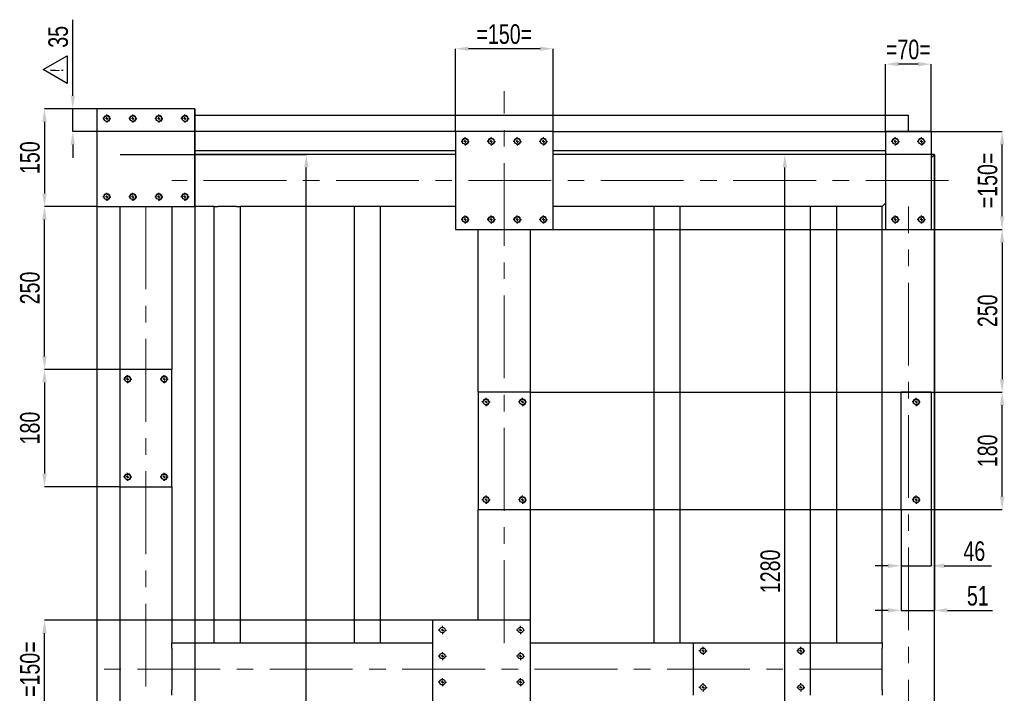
# Model space of a CAD drawing. Header units: millimetres. Extents: x 0 to 841, y 0 to 594.
# Tile 14 of 21: x 406 to 557, y 300 to 404. Entities that reach past the tile are written whole.
import ezdxf

# ---------------------------------------------------------------- set-up
doc = ezdxf.new("R2010")
doc.units = ezdxf.units.MM
doc.header["$PDSIZE"] = -1
doc.linetypes.add('CENTERX2', pattern=[20.32, 12.7, -2.54, 2.54, -2.54])
for name, color, linetype in [('COTES', 1, 'Continuous'), ('NOTES', 6, 'Continuous'), ('TRAIT-FINS', 9, 'Continuous'), ('TRAIT-MIXTES', 3, 'CENTERX2')]:
    doc.layers.add(name, color=color, linetype=linetype)
doc.layers.add('TRAIT-FORT', color=4, linetype='Continuous', lineweight=25)
doc.styles.add('SLDTEXTSTYLE0', font='TXT', dxfattribs={"width": 0.75})
doc.dimstyles.new('SLDDIMSTYLE0', dxfattribs={"dimtxt": 3, "dimasz": 2, "dimexe": 0, "dimexo": 0.0625, "dimgap": 0.75, "dimtad": 1, "dimdec": 0, "dimlfac": 10, "dimrnd": 1e-09, "dimzin": 12, "dimdsep": 46, "dimtxsty": 'SLDTEXTSTYLE0', "dimsah": 1, "dimcen": 0.09, "dimadec": 0, "dimazin": 3, "dimtfac": 1, "dimtdec": 0, "dimtmove": 0, "dimatfit": 0, "dimfxl": 1, "dimfrac": 2, "dimtolj": 1, "dimtzin": 12, "dimarcsym": 0})
doc.dimstyles.new('SLDDIMSTYLE1', dxfattribs={"dimtxt": 3, "dimasz": 2, "dimexe": 0, "dimexo": 0.0625, "dimgap": 0.75, "dimtad": 1, "dimdec": 0, "dimlfac": 10, "dimrnd": 1e-09, "dimzin": 12, "dimdsep": 46, "dimtxsty": 'SLDTEXTSTYLE0', "dimsah": 1, "dimcen": 0.09, "dimadec": 0, "dimazin": 3, "dimtfac": 1, "dimtdec": 0, "dimtofl": 0, "dimtmove": 0, "dimatfit": 3, "dimfxl": 1, "dimfrac": 2, "dimtolj": 1, "dimtzin": 12, "dimarcsym": 0})

# ---------------------------------------------------------------- blocks, each defined once
blk = doc.blocks.new('SW_NOTE_1')
at = {"layer": 'NOTES', "color": 0}
for p, q in [((-3.68, 0.39), (0, 2.52)), ((0, 2.52), (0, -1.73)), ((0, -1.73), (-3.68, 0.39))]:
    blk.add_line(p, q, dxfattribs=at)
at = {"layer": 'NOTES', "color": 0, "insert": (-2.58, 0), "char_height": 2, "attachment_point": 1, "rotation": 90, "style": 'SLDTEXTSTYLE0'}
blk.add_mtext('!', dxfattribs=at)
blk = doc.blocks.new('_D_31')
at = {"layer": 'COTES', "color": 0, "lineweight": -2, "transparency": 16777216}
for p, q in [((417.91, 390.01), (417.91, 143.57)), ((432.91, 390.01), (432.91, 143.57)), ((430.91, 143.57), (419.91, 143.57))]:
    blk.add_line(p, q, dxfattribs=at)
at = {"layer": 'COTES', "color": 0, "transparency": 16777216}
for points in [[(419.91, 143.9), (419.91, 143.24), (417.91, 143.57)], [(430.91, 143.9), (430.91, 143.24), (432.91, 143.57)]]:
    blk.add_solid(points, dxfattribs=at)
at = {"layer": 'Defpoints', "color": 0, "transparency": 16777216}
for p in [(417.91, 390.07), (432.91, 390.07), (417.91, 143.57)]:
    blk.add_point(p, dxfattribs=at)
at = {"layer": 'COTES', "color": 0, "transparency": 16777216, "insert": (425.41, 147.32), "char_height": 3, "attachment_point": 2, "style": 'SLDTEXTSTYLE0'}
blk.add_mtext('\\A1;=150=', dxfattribs=at)
blk = doc.blocks.new('_D_33')
at = {"layer": 'COTES', "color": 0, "lineweight": -2, "transparency": 16777216}
for p, q in [((472.91, 386.63), (472.91, 399.29)), ((485.91, 399.29), (474.91, 399.29)), ((487.91, 386.63), (487.91, 399.29))]:
    blk.add_line(p, q, dxfattribs=at)
at = {"layer": 'COTES', "color": 0, "transparency": 16777216}
for points in [[(474.91, 399.62), (474.91, 398.96), (472.91, 399.29)], [(485.91, 399.62), (485.91, 398.96), (487.91, 399.29)]]:
    blk.add_solid(points, dxfattribs=at)
at = {"layer": 'Defpoints', "color": 0, "transparency": 16777216}
for p in [(472.91, 399.29), (472.91, 386.57), (487.91, 386.57)]:
    blk.add_point(p, dxfattribs=at)
at = {"layer": 'COTES', "color": 0, "transparency": 16777216, "insert": (480.41, 403.04), "char_height": 3, "attachment_point": 2, "style": 'SLDTEXTSTYLE0'}
blk.add_mtext('\\A1;=150=', dxfattribs=at)
blk = doc.blocks.new('_D_34')
at = {"layer": 'COTES', "color": 0, "lineweight": -2, "transparency": 16777216}
for p, q in [((538.91, 386.63), (538.91, 396.93)), ((543.91, 396.93), (540.91, 396.93)), ((545.91, 386.63), (545.91, 396.93))]:
    blk.add_line(p, q, dxfattribs=at)
at = {"layer": 'COTES', "color": 0, "transparency": 16777216}
for points in [[(540.91, 397.26), (540.91, 396.6), (538.91, 396.93)], [(543.91, 397.26), (543.91, 396.6), (545.91, 396.93)]]:
    blk.add_solid(points, dxfattribs=at)
at = {"layer": 'Defpoints', "color": 0, "transparency": 16777216}
for p in [(538.91, 396.93), (538.91, 386.57), (545.91, 386.57)]:
    blk.add_point(p, dxfattribs=at)
at = {"layer": 'COTES', "color": 0, "transparency": 16777216, "insert": (542.41, 400.68), "char_height": 3, "attachment_point": 2, "style": 'SLDTEXTSTYLE0'}
blk.add_mtext('\\A1;=70=', dxfattribs=at)
blk = doc.blocks.new('_D_35')
at = {"layer": 'COTES', "color": 0, "lineweight": -2, "transparency": 16777216}
for p, q in [((484.34, 311.57), (409.86, 311.57)), ((409.86, 298.57), (409.86, 309.57)), ((484.34, 296.57), (409.86, 296.57))]:
    blk.add_line(p, q, dxfattribs=at)
at = {"layer": 'COTES', "color": 0, "transparency": 16777216}
for points in [[(409.52, 309.57), (410.19, 309.57), (409.86, 311.57)], [(409.52, 298.57), (410.19, 298.57), (409.86, 296.57)]]:
    blk.add_solid(points, dxfattribs=at)
at = {"layer": 'Defpoints', "color": 0, "transparency": 16777216}
for p in [(409.86, 311.57), (484.41, 311.57), (484.41, 296.57)]:
    blk.add_point(p, dxfattribs=at)
at = {"layer": 'COTES', "color": 0, "transparency": 16777216, "insert": (406.11, 304.07), "char_height": 3, "attachment_point": 2, "rotation": 90, "style": 'SLDTEXTSTYLE0'}
blk.add_mtext('\\A1;=150=', dxfattribs=at)
blk = doc.blocks.new('_D_37')
at = {"layer": 'COTES', "color": 0, "lineweight": -2, "transparency": 16777216}
for p, q in [((487.97, 386.57), (556.8, 386.57)), ((556.8, 373.57), (556.8, 384.57)), ((487.97, 371.57), (556.8, 371.57))]:
    blk.add_line(p, q, dxfattribs=at)
at = {"layer": 'COTES', "color": 0, "transparency": 16777216}
for points in [[(556.46, 384.57), (557.13, 384.57), (556.8, 386.57)], [(556.46, 373.57), (557.13, 373.57), (556.8, 371.57)]]:
    blk.add_solid(points, dxfattribs=at)
at = {"layer": 'Defpoints', "color": 0, "transparency": 16777216}
for p in [(487.91, 386.57), (556.8, 386.57), (487.91, 371.57)]:
    blk.add_point(p, dxfattribs=at)
at = {"layer": 'COTES', "color": 0, "transparency": 16777216, "insert": (553.05, 379.07), "char_height": 3, "attachment_point": 2, "rotation": 90, "style": 'SLDTEXTSTYLE0'}
blk.add_mtext('\\A1;=150=', dxfattribs=at)
blk = doc.blocks.new('_D_38')
at = {"layer": 'COTES', "color": 0, "lineweight": -2, "transparency": 16777216}
for p, q in [((484.47, 346.57), (556.8, 346.57)), ((556.8, 330.57), (556.8, 344.57)), ((484.47, 328.57), (556.8, 328.57))]:
    blk.add_line(p, q, dxfattribs=at)
at = {"layer": 'COTES', "color": 0, "transparency": 16777216}
for points in [[(556.46, 344.57), (557.13, 344.57), (556.8, 346.57)], [(556.46, 330.57), (557.13, 330.57), (556.8, 328.57)]]:
    blk.add_solid(points, dxfattribs=at)
at = {"layer": 'Defpoints', "color": 0, "transparency": 16777216}
for p in [(484.41, 346.57), (556.8, 346.57), (484.41, 328.57)]:
    blk.add_point(p, dxfattribs=at)
at = {"layer": 'COTES', "color": 0, "transparency": 16777216, "insert": (553.05, 337.57), "char_height": 3, "attachment_point": 2, "rotation": 90, "style": 'SLDTEXTSTYLE0'}
blk.add_mtext('\\A1;180', dxfattribs=at)
blk = doc.blocks.new('_D_39')
at = {"layer": 'COTES', "color": 0, "lineweight": -2, "transparency": 16777216}
for p, q in [((545.97, 371.57), (556.8, 371.57)), ((556.8, 369.57), (556.8, 348.57)), ((545.97, 346.57), (556.8, 346.57))]:
    blk.add_line(p, q, dxfattribs=at)
at = {"layer": 'COTES', "color": 0, "transparency": 16777216}
for points in [[(556.46, 369.57), (557.13, 369.57), (556.8, 371.57)], [(556.46, 348.57), (557.13, 348.57), (556.8, 346.57)]]:
    blk.add_solid(points, dxfattribs=at)
at = {"layer": 'Defpoints', "color": 0, "transparency": 16777216}
for p in [(545.91, 371.57), (545.91, 346.57), (556.8, 346.57)]:
    blk.add_point(p, dxfattribs=at)
at = {"layer": 'COTES', "color": 0, "transparency": 16777216, "insert": (553.05, 359.07), "char_height": 3, "attachment_point": 2, "rotation": 90, "style": 'SLDTEXTSTYLE0'}
blk.add_mtext('\\A1;250', dxfattribs=at)
blk = doc.blocks.new('_D_40')
at = {"layer": 'COTES', "color": 0, "lineweight": -2, "transparency": 16777216}
for p, q in [((421.34, 350.07), (409.86, 350.07)), ((409.86, 348.07), (409.86, 334.07)), ((421.34, 332.07), (409.86, 332.07))]:
    blk.add_line(p, q, dxfattribs=at)
at = {"layer": 'COTES', "color": 0, "transparency": 16777216}
for points in [[(409.52, 348.07), (410.19, 348.07), (409.86, 350.07)], [(409.52, 334.07), (410.19, 334.07), (409.86, 332.07)]]:
    blk.add_solid(points, dxfattribs=at)
at = {"layer": 'Defpoints', "color": 0, "transparency": 16777216}
for p in [(421.41, 350.07), (409.86, 332.07), (421.41, 332.07)]:
    blk.add_point(p, dxfattribs=at)
at = {"layer": 'COTES', "color": 0, "transparency": 16777216, "insert": (406.11, 341.07), "char_height": 3, "attachment_point": 2, "rotation": 90, "style": 'SLDTEXTSTYLE0'}
blk.add_mtext('\\A1;180', dxfattribs=at)
blk = doc.blocks.new('_D_41')
at = {"layer": 'COTES', "color": 0, "lineweight": -2, "transparency": 16777216}
for p, q in [((417.84, 375.07), (409.86, 375.07)), ((409.86, 352.07), (409.86, 373.07)), ((421.34, 350.07), (409.86, 350.07))]:
    blk.add_line(p, q, dxfattribs=at)
at = {"layer": 'COTES', "color": 0, "transparency": 16777216}
for points in [[(409.52, 373.07), (410.19, 373.07), (409.86, 375.07)], [(409.52, 352.07), (410.19, 352.07), (409.86, 350.07)]]:
    blk.add_solid(points, dxfattribs=at)
at = {"layer": 'Defpoints', "color": 0, "transparency": 16777216}
for p in [(409.86, 375.07), (417.91, 375.07), (421.41, 350.07)]:
    blk.add_point(p, dxfattribs=at)
at = {"layer": 'COTES', "color": 0, "transparency": 16777216, "insert": (406.11, 362.57), "char_height": 3, "attachment_point": 2, "rotation": 90, "style": 'SLDTEXTSTYLE0'}
blk.add_mtext('\\A1;250', dxfattribs=at)
blk = doc.blocks.new('_D_42')
at = {"layer": 'COTES', "color": 0, "lineweight": -2, "transparency": 16777216}
for p, q in [((417.84, 390.07), (409.86, 390.07)), ((409.86, 388.07), (409.86, 377.07)), ((417.84, 375.07), (409.86, 375.07))]:
    blk.add_line(p, q, dxfattribs=at)
at = {"layer": 'COTES', "color": 0, "transparency": 16777216}
for points in [[(409.52, 388.07), (410.19, 388.07), (409.86, 390.07)], [(409.52, 377.07), (410.19, 377.07), (409.86, 375.07)]]:
    blk.add_solid(points, dxfattribs=at)
at = {"layer": 'Defpoints', "color": 0, "transparency": 16777216}
for p in [(417.91, 390.07), (409.86, 375.07), (417.91, 375.07)]:
    blk.add_point(p, dxfattribs=at)
at = {"layer": 'COTES', "color": 0, "transparency": 16777216, "insert": (406.11, 382.57), "char_height": 3, "attachment_point": 2, "rotation": 90, "style": 'SLDTEXTSTYLE0'}
blk.add_mtext('\\A1;150', dxfattribs=at)
blk = doc.blocks.new('_D_43')
at = {"layer": 'COTES', "color": 0, "lineweight": -2, "transparency": 16777216}
for p, q in [((414.2, 392.07), (414.2, 403.75)), ((417.84, 390.07), (414.2, 390.07)), ((414.2, 386.57), (414.2, 390.07)), ((472.84, 386.57), (414.2, 386.57)), ((414.2, 384.57), (414.2, 382.57))]:
    blk.add_line(p, q, dxfattribs=at)
at = {"layer": 'COTES', "color": 0, "transparency": 16777216}
for points in [[(413.87, 392.07), (414.53, 392.07), (414.2, 390.07)], [(413.87, 384.57), (414.53, 384.57), (414.2, 386.57)]]:
    blk.add_solid(points, dxfattribs=at)
at = {"layer": 'Defpoints', "color": 0, "transparency": 16777216}
for p in [(414.2, 390.07), (417.91, 390.07), (472.91, 386.57)]:
    blk.add_point(p, dxfattribs=at)
at = {"layer": 'COTES', "color": 0, "transparency": 16777216, "insert": (410.45, 401.12), "char_height": 3, "attachment_point": 2, "rotation": 90, "style": 'SLDTEXTSTYLE0'}
blk.add_mtext('\\A1;35', dxfattribs=at)
blk = doc.blocks.new('_D_55')
at = {"layer": 'COTES', "color": 0, "lineweight": -2, "transparency": 16777216}
for p, q in [((421.47, 383.07), (450.03, 383.07)), ((450.03, 206.57), (450.03, 381.07)), ((432.97, 204.57), (450.03, 204.57))]:
    blk.add_line(p, q, dxfattribs=at)
at = {"layer": 'COTES', "color": 0, "transparency": 16777216}
for points in [[(449.7, 381.07), (450.37, 381.07), (450.03, 383.07)], [(449.7, 206.57), (450.37, 206.57), (450.03, 204.57)]]:
    blk.add_solid(points, dxfattribs=at)
at = {"layer": 'Defpoints', "color": 0, "transparency": 16777216}
for p in [(421.41, 383.07), (450.03, 383.07), (432.91, 204.57)]:
    blk.add_point(p, dxfattribs=at)
at = {"layer": 'COTES', "color": 0, "transparency": 16777216, "insert": (446.28, 280.57), "char_height": 3, "attachment_point": 2, "rotation": 90, "style": 'SLDTEXTSTYLE0'}
blk.add_mtext('\\A1;1785', dxfattribs=at)
blk = doc.blocks.new('_D_57')
at = {"layer": 'COTES', "color": 0, "lineweight": -2, "transparency": 16777216}
for p, q in [((546.34, 383.07), (523.46, 383.07)), ((523.46, 257.07), (523.46, 381.07)), ((538.84, 255.07), (523.46, 255.07))]:
    blk.add_line(p, q, dxfattribs=at)
at = {"layer": 'COTES', "color": 0, "transparency": 16777216}
for points in [[(523.12, 381.07), (523.79, 381.07), (523.46, 383.07)], [(523.12, 257.07), (523.79, 257.07), (523.46, 255.07)]]:
    blk.add_solid(points, dxfattribs=at)
at = {"layer": 'Defpoints', "color": 0, "transparency": 16777216}
for p in [(523.46, 383.07), (546.41, 383.07), (538.91, 255.07)]:
    blk.add_point(p, dxfattribs=at)
at = {"layer": 'COTES', "color": 0, "transparency": 16777216, "insert": (519.71, 319.07), "char_height": 3, "attachment_point": 2, "rotation": 90, "style": 'SLDTEXTSTYLE0'}
blk.add_mtext('\\A1;1280', dxfattribs=at)
blk = doc.blocks.new('_D_63')
at = {"layer": 'COTES', "color": 0, "lineweight": -2, "transparency": 16777216}
for p, q in [((541.31, 328.51), (541.31, 319.93)), ((545.91, 328.51), (545.91, 319.93)), ((539.31, 319.93), (537.31, 319.93)), ((541.31, 319.93), (545.91, 319.93)), ((547.91, 319.93), (555.16, 319.93))]:
    blk.add_line(p, q, dxfattribs=at)
at = {"layer": 'COTES', "color": 0, "transparency": 16777216}
for points in [[(539.31, 320.26), (539.31, 319.59), (541.31, 319.93)], [(547.91, 320.26), (547.91, 319.59), (545.91, 319.93)]]:
    blk.add_solid(points, dxfattribs=at)
at = {"layer": 'Defpoints', "color": 0, "transparency": 16777216}
for p in [(541.31, 328.57), (545.91, 328.57), (545.91, 319.93)]:
    blk.add_point(p, dxfattribs=at)
at = {"layer": 'COTES', "color": 0, "transparency": 16777216, "insert": (552.53, 323.68), "char_height": 3, "attachment_point": 2, "style": 'SLDTEXTSTYLE0'}
blk.add_mtext('\\A1;46', dxfattribs=at)
blk = doc.blocks.new('_D_64')
at = {"layer": 'COTES', "color": 0, "lineweight": -2, "transparency": 16777216}
for p, q in [((546.41, 383.01), (546.41, 313.08)), ((541.31, 328.51), (541.31, 313.08)), ((539.31, 313.08), (537.31, 313.08)), ((541.31, 313.08), (546.41, 313.08)), ((548.41, 313.08), (555.32, 313.08))]:
    blk.add_line(p, q, dxfattribs=at)
at = {"layer": 'COTES', "color": 0, "transparency": 16777216}
for points in [[(539.31, 313.42), (539.31, 312.75), (541.31, 313.08)], [(548.41, 313.42), (548.41, 312.75), (546.41, 313.08)]]:
    blk.add_solid(points, dxfattribs=at)
at = {"layer": 'Defpoints', "color": 0, "transparency": 16777216}
for p in [(546.41, 383.07), (541.31, 328.57), (546.41, 313.08)]:
    blk.add_point(p, dxfattribs=at)
at = {"layer": 'COTES', "color": 0, "transparency": 16777216, "insert": (553.07, 316.83), "char_height": 3, "attachment_point": 2, "style": 'SLDTEXTSTYLE0'}
blk.add_mtext('\\A1;51', dxfattribs=at)
blk = doc.blocks.new('SW_CENTERMARKSYMBOL_35')
at = {"layer": 'TRAIT-MIXTES', "color": 0}
for p, q in [((-0.4, 0), (-0.625, 0)), ((0, 0), (-0.2, 0)), ((0, 0.4), (0, 0.625)), ((0, 0), (0, 0.2)), ((0, 0), (0, -0.2)), ((0, 0), (0.2, 0)), ((0.4, 0), (0.625, 0)), ((0, -0.4), (0, -0.625))]:
    blk.add_line(p, q, dxfattribs=at)
blk = doc.blocks.new('SW_CENTERMARKSYMBOL_36')
at = {"layer": 'TRAIT-MIXTES', "color": 0}
for p, q in [((-0.4, 0), (-0.625, 0)), ((0, 0), (-0.2, 0)), ((0, 0.4), (0, 0.625)), ((0, 0), (0, 0.2)), ((0, 0), (0, -0.2)), ((0, 0), (0.2, 0)), ((0.4, 0), (0.625, 0)), ((0, -0.4), (0, -0.625))]:
    blk.add_line(p, q, dxfattribs=at)
blk = doc.blocks.new('SW_CENTERMARKSYMBOL_37')
at = {"layer": 'TRAIT-MIXTES', "color": 0}
for p, q in [((-0.4, 0), (-0.625, 0)), ((0, 0), (-0.2, 0)), ((0, 0.4), (0, 0.625)), ((0, 0), (0, 0.2)), ((0, 0), (0, -0.2)), ((0, 0), (0.2, 0)), ((0.4, 0), (0.625, 0)), ((0, -0.4), (0, -0.625))]:
    blk.add_line(p, q, dxfattribs=at)
blk = doc.blocks.new('SW_CENTERMARKSYMBOL_38')
at = {"layer": 'TRAIT-MIXTES', "color": 0}
for p, q in [((-0.4, 0), (-0.625, 0)), ((0, 0), (-0.2, 0)), ((0, 0.4), (0, 0.625)), ((0, 0), (0, 0.2)), ((0, 0), (0, -0.2)), ((0, 0), (0.2, 0)), ((0.4, 0), (0.625, 0)), ((0, -0.4), (0, -0.625))]:
    blk.add_line(p, q, dxfattribs=at)
blk = doc.blocks.new('SW_CENTERMARKSYMBOL_39')
at = {"layer": 'TRAIT-MIXTES', "color": 0}
for p, q in [((-0.4, 0), (-0.625, 0)), ((0, 0), (-0.2, 0)), ((0, 0.4), (0, 0.625)), ((0, 0), (0, 0.2)), ((0, 0), (0, -0.2)), ((0, 0), (0.2, 0)), ((0.4, 0), (0.625, 0)), ((0, -0.4), (0, -0.625))]:
    blk.add_line(p, q, dxfattribs=at)
blk = doc.blocks.new('SW_CENTERMARKSYMBOL_40')
at = {"layer": 'TRAIT-MIXTES', "color": 0}
for p, q in [((-0.4, 0), (-0.625, 0)), ((0, 0), (-0.2, 0)), ((0, 0.4), (0, 0.625)), ((0, 0), (0, 0.2)), ((0, 0), (0, -0.2)), ((0, 0), (0.2, 0)), ((0.4, 0), (0.625, 0)), ((0, -0.4), (0, -0.625))]:
    blk.add_line(p, q, dxfattribs=at)
blk = doc.blocks.new('SW_CENTERMARKSYMBOL_41')
at = {"layer": 'TRAIT-MIXTES', "color": 0}
for p, q in [((-0.4, 0), (-0.625, 0)), ((0, 0), (-0.2, 0)), ((0, 0.4), (0, 0.625)), ((0, 0), (0, 0.2)), ((0, 0), (0, -0.2)), ((0, 0), (0.2, 0)), ((0.4, 0), (0.625, 0)), ((0, -0.4), (0, -0.625))]:
    blk.add_line(p, q, dxfattribs=at)
blk = doc.blocks.new('SW_CENTERMARKSYMBOL_42')
at = {"layer": 'TRAIT-MIXTES', "color": 0}
for p, q in [((-0.4, 0), (-0.625, 0)), ((0, 0), (-0.2, 0)), ((0, 0.4), (0, 0.625)), ((0, 0), (0, 0.2)), ((0, 0), (0, -0.2)), ((0, 0), (0.2, 0)), ((0.4, 0), (0.625, 0)), ((0, -0.4), (0, -0.625))]:
    blk.add_line(p, q, dxfattribs=at)
blk = doc.blocks.new('SW_CENTERMARKSYMBOL_59')
at = {"layer": 'TRAIT-MIXTES', "color": 0}
for p, q in [((-0.4, 0), (-0.625, 0)), ((0, 0), (-0.2, 0)), ((0, 0.4), (0, 0.625)), ((0, 0), (0, 0.2)), ((0, 0), (0, -0.2)), ((0, 0), (0.2, 0)), ((0.4, 0), (0.625, 0)), ((0, -0.4), (0, -0.625))]:
    blk.add_line(p, q, dxfattribs=at)
blk = doc.blocks.new('SW_CENTERMARKSYMBOL_60')
at = {"layer": 'TRAIT-MIXTES', "color": 0}
for p, q in [((-0.4, 0), (-0.625, 0)), ((0, 0), (-0.2, 0)), ((0, 0.4), (0, 0.625)), ((0, 0), (0, 0.2)), ((0, 0), (0, -0.2)), ((0, 0), (0.2, 0)), ((0.4, 0), (0.625, 0)), ((0, -0.4), (0, -0.625))]:
    blk.add_line(p, q, dxfattribs=at)
blk = doc.blocks.new('SW_CENTERMARKSYMBOL_61')
at = {"layer": 'TRAIT-MIXTES', "color": 0}
for p, q in [((-0.4, 0), (-0.625, 0)), ((0, 0), (-0.2, 0)), ((0, 0.4), (0, 0.625)), ((0, 0), (0, 0.2)), ((0, 0), (0, -0.2)), ((0, 0), (0.2, 0)), ((0.4, 0), (0.625, 0)), ((0, -0.4), (0, -0.625))]:
    blk.add_line(p, q, dxfattribs=at)
blk = doc.blocks.new('SW_CENTERMARKSYMBOL_62')
at = {"layer": 'TRAIT-MIXTES', "color": 0}
for p, q in [((-0.4, 0), (-0.625, 0)), ((0, 0), (-0.2, 0)), ((0, 0.4), (0, 0.625)), ((0, 0), (0, 0.2)), ((0, 0), (0, -0.2)), ((0, 0), (0.2, 0)), ((0.4, 0), (0.625, 0)), ((0, -0.4), (0, -0.625))]:
    blk.add_line(p, q, dxfattribs=at)
blk = doc.blocks.new('SW_CENTERMARKSYMBOL_63')
at = {"layer": 'TRAIT-MIXTES', "color": 0}
for p, q in [((-0.4, 0), (-0.625, 0)), ((0, 0), (-0.2, 0)), ((0, 0.4), (0, 0.625)), ((0, 0), (0, 0.2)), ((0, 0), (0, -0.2)), ((0, 0), (0.2, 0)), ((0.4, 0), (0.625, 0)), ((0, -0.4), (0, -0.625))]:
    blk.add_line(p, q, dxfattribs=at)
blk = doc.blocks.new('SW_CENTERMARKSYMBOL_64')
at = {"layer": 'TRAIT-MIXTES', "color": 0}
for p, q in [((-0.4, 0), (-0.625, 0)), ((0, 0), (-0.2, 0)), ((0, 0.4), (0, 0.625)), ((0, 0), (0, 0.2)), ((0, 0), (0, -0.2)), ((0, 0), (0.2, 0)), ((0.4, 0), (0.625, 0)), ((0, -0.4), (0, -0.625))]:
    blk.add_line(p, q, dxfattribs=at)
blk = doc.blocks.new('SW_CENTERMARKSYMBOL_65')
at = {"layer": 'TRAIT-MIXTES', "color": 0}
for p, q in [((-0.4, 0), (-0.625, 0)), ((0, 0), (-0.2, 0)), ((0, 0.4), (0, 0.625)), ((0, 0), (0, 0.2)), ((0, 0), (0, -0.2)), ((0, 0), (0.2, 0)), ((0.4, 0), (0.625, 0)), ((0, -0.4), (0, -0.625))]:
    blk.add_line(p, q, dxfattribs=at)
blk = doc.blocks.new('SW_CENTERMARKSYMBOL_66')
at = {"layer": 'TRAIT-MIXTES', "color": 0}
for p, q in [((-0.4, 0), (-0.625, 0)), ((0, 0), (-0.2, 0)), ((0, 0.4), (0, 0.625)), ((0, 0), (0, 0.2)), ((0, 0), (0, -0.2)), ((0, 0), (0.2, 0)), ((0.4, 0), (0.625, 0)), ((0, -0.4), (0, -0.625))]:
    blk.add_line(p, q, dxfattribs=at)
blk = doc.blocks.new('SW_CENTERMARKSYMBOL_81')
at = {"layer": 'TRAIT-MIXTES', "color": 0}
for p, q in [((-0.4, 0), (-0.625, 0)), ((0, 0), (-0.2, 0)), ((0, 0.4), (0, 0.625)), ((0, 0), (0, 0.2)), ((0, 0), (0, -0.2)), ((0, 0), (0.2, 0)), ((0.4, 0), (0.625, 0)), ((0, -0.4), (0, -0.625))]:
    blk.add_line(p, q, dxfattribs=at)
blk = doc.blocks.new('SW_CENTERMARKSYMBOL_82')
at = {"layer": 'TRAIT-MIXTES', "color": 0}
for p, q in [((-0.4, 0), (-0.625, 0)), ((0, 0), (-0.2, 0)), ((0, 0.4), (0, 0.625)), ((0, 0), (0, 0.2)), ((0, 0), (0, -0.2)), ((0, 0), (0.2, 0)), ((0.4, 0), (0.625, 0)), ((0, -0.4), (0, -0.625))]:
    blk.add_line(p, q, dxfattribs=at)
blk = doc.blocks.new('SW_CENTERMARKSYMBOL_83')
at = {"layer": 'TRAIT-MIXTES', "color": 0}
for p, q in [((-0.4, 0), (-0.625, 0)), ((0, 0), (-0.2, 0)), ((0, 0.4), (0, 0.625)), ((0, 0), (0, 0.2)), ((0, 0), (0, -0.2)), ((0, 0), (0.2, 0)), ((0.4, 0), (0.625, 0)), ((0, -0.4), (0, -0.625))]:
    blk.add_line(p, q, dxfattribs=at)
blk = doc.blocks.new('SW_CENTERMARKSYMBOL_84')
at = {"layer": 'TRAIT-MIXTES', "color": 0}
for p, q in [((-0.4, 0), (-0.625, 0)), ((0, 0), (-0.2, 0)), ((0, 0.4), (0, 0.625)), ((0, 0), (0, 0.2)), ((0, 0), (0, -0.2)), ((0, 0), (0.2, 0)), ((0.4, 0), (0.625, 0)), ((0, -0.4), (0, -0.625))]:
    blk.add_line(p, q, dxfattribs=at)
blk = doc.blocks.new('SW_CENTERMARKSYMBOL_85')
at = {"layer": 'TRAIT-MIXTES', "color": 0}
for p, q in [((-0.4, 0), (-0.625, 0)), ((0, 0), (-0.2, 0)), ((0, 0.4), (0, 0.625)), ((0, 0), (0, 0.2)), ((0, 0), (0, -0.2)), ((0, 0), (0.2, 0)), ((0.4, 0), (0.625, 0)), ((0, -0.4), (0, -0.625))]:
    blk.add_line(p, q, dxfattribs=at)
blk = doc.blocks.new('SW_CENTERMARKSYMBOL_86')
at = {"layer": 'TRAIT-MIXTES', "color": 0}
for p, q in [((-0.4, 0), (-0.625, 0)), ((0, 0), (-0.2, 0)), ((0, 0.4), (0, 0.625)), ((0, 0), (0, 0.2)), ((0, 0), (0, -0.2)), ((0, 0), (0.2, 0)), ((0.4, 0), (0.625, 0)), ((0, -0.4), (0, -0.625))]:
    blk.add_line(p, q, dxfattribs=at)
blk = doc.blocks.new('SW_CENTERMARKSYMBOL_87')
at = {"layer": 'TRAIT-MIXTES', "color": 0}
for p, q in [((-0.4, 0), (-0.625, 0)), ((0, 0), (-0.2, 0)), ((0, 0.4), (0, 0.625)), ((0, 0), (0, 0.2)), ((0, 0), (0, -0.2)), ((0, 0), (0.2, 0)), ((0.4, 0), (0.625, 0)), ((0, -0.4), (0, -0.625))]:
    blk.add_line(p, q, dxfattribs=at)
blk = doc.blocks.new('SW_CENTERMARKSYMBOL_88')
at = {"layer": 'TRAIT-MIXTES', "color": 0}
for p, q in [((-0.4, 0), (-0.625, 0)), ((0, 0), (-0.2, 0)), ((0, 0.4), (0, 0.625)), ((0, 0), (0, 0.2)), ((0, 0), (0, -0.2)), ((0, 0), (0.2, 0)), ((0.4, 0), (0.625, 0)), ((0, -0.4), (0, -0.625))]:
    blk.add_line(p, q, dxfattribs=at)
blk = doc.blocks.new('SW_CENTERMARKSYMBOL_89')
at = {"layer": 'TRAIT-MIXTES', "color": 0}
for p, q in [((-0.4, 0), (-0.625, 0)), ((0, 0), (-0.2, 0)), ((0, 0.4), (0, 0.625)), ((0, 0), (0, 0.2)), ((0, 0), (0, -0.2)), ((0, 0), (0.2, 0)), ((0.4, 0), (0.625, 0)), ((0, -0.4), (0, -0.625))]:
    blk.add_line(p, q, dxfattribs=at)
blk = doc.blocks.new('SW_CENTERMARKSYMBOL_90')
at = {"layer": 'TRAIT-MIXTES', "color": 0}
for p, q in [((-0.4, 0), (-0.625, 0)), ((0, 0), (-0.2, 0)), ((0, 0.4), (0, 0.625)), ((0, 0), (0, 0.2)), ((0, 0), (0, -0.2)), ((0, 0), (0.2, 0)), ((0.4, 0), (0.625, 0)), ((0, -0.4), (0, -0.625))]:
    blk.add_line(p, q, dxfattribs=at)
blk = doc.blocks.new('SW_CENTERMARKSYMBOL_91')
at = {"layer": 'TRAIT-MIXTES', "color": 0}
for p, q in [((-0.4, 0), (-0.625, 0)), ((0, 0), (-0.2, 0)), ((0, 0.4), (0, 0.625)), ((0, 0), (0, 0.2)), ((0, 0), (0, -0.2)), ((0, 0), (0.2, 0)), ((0.4, 0), (0.625, 0)), ((0, -0.4), (0, -0.625))]:
    blk.add_line(p, q, dxfattribs=at)
blk = doc.blocks.new('SW_CENTERMARKSYMBOL_92')
at = {"layer": 'TRAIT-MIXTES', "color": 0}
for p, q in [((-0.4, 0), (-0.625, 0)), ((0, 0), (-0.2, 0)), ((0, 0.4), (0, 0.625)), ((0, 0), (0, 0.2)), ((0, 0), (0, -0.2)), ((0, 0), (0.2, 0)), ((0.4, 0), (0.625, 0)), ((0, -0.4), (0, -0.625))]:
    blk.add_line(p, q, dxfattribs=at)
blk = doc.blocks.new('SW_CENTERMARKSYMBOL_93')
at = {"layer": 'TRAIT-MIXTES', "color": 0}
for p, q in [((-0.4, 0), (-0.625, 0)), ((0, 0), (-0.2, 0)), ((0, 0.4), (0, 0.625)), ((0, 0), (0, 0.2)), ((0, 0), (0, -0.2)), ((0, 0), (0.2, 0)), ((0.4, 0), (0.625, 0)), ((0, -0.4), (0, -0.625))]:
    blk.add_line(p, q, dxfattribs=at)
blk = doc.blocks.new('SW_CENTERMARKSYMBOL_94')
at = {"layer": 'TRAIT-MIXTES', "color": 0}
for p, q in [((-0.4, 0), (-0.625, 0)), ((0, 0), (-0.2, 0)), ((0, 0.4), (0, 0.625)), ((0, 0), (0, 0.2)), ((0, 0), (0, -0.2)), ((0, 0), (0.2, 0)), ((0.4, 0), (0.625, 0)), ((0, -0.4), (0, -0.625))]:
    blk.add_line(p, q, dxfattribs=at)
blk = doc.blocks.new('SW_CENTERMARKSYMBOL_97')
at = {"layer": 'TRAIT-MIXTES', "color": 0}
for p, q in [((-0.4, 0), (-0.625, 0)), ((0, 0), (-0.2, 0)), ((0, 0.4), (0, 0.625)), ((0, 0), (0, 0.2)), ((0, 0), (0, -0.2)), ((0, 0), (0.2, 0)), ((0.4, 0), (0.625, 0)), ((0, -0.4), (0, -0.625))]:
    blk.add_line(p, q, dxfattribs=at)
blk = doc.blocks.new('SW_CENTERMARKSYMBOL_98')
at = {"layer": 'TRAIT-MIXTES', "color": 0}
for p, q in [((-0.4, 0), (-0.625, 0)), ((0, 0), (-0.2, 0)), ((0, 0.4), (0, 0.625)), ((0, 0), (0, 0.2)), ((0, 0), (0, -0.2)), ((0, 0), (0.2, 0)), ((0.4, 0), (0.625, 0)), ((0, -0.4), (0, -0.625))]:
    blk.add_line(p, q, dxfattribs=at)
blk = doc.blocks.new('SW_CENTERMARKSYMBOL_99')
at = {"layer": 'TRAIT-MIXTES', "color": 0}
for p, q in [((-0.4, 0), (-0.625, 0)), ((0, 0), (-0.2, 0)), ((0, 0.4), (0, 0.625)), ((0, 0), (0, 0.2)), ((0, 0), (0, -0.2)), ((0, 0), (0.2, 0)), ((0.4, 0), (0.625, 0)), ((0, -0.4), (0, -0.625))]:
    blk.add_line(p, q, dxfattribs=at)
blk = doc.blocks.new('SW_CENTERMARKSYMBOL_100')
at = {"layer": 'TRAIT-MIXTES', "color": 0}
for p, q in [((-0.4, 0), (-0.625, 0)), ((0, 0), (-0.2, 0)), ((0, 0.4), (0, 0.625)), ((0, 0), (0, 0.2)), ((0, 0), (0, -0.2)), ((0, 0), (0.2, 0)), ((0.4, 0), (0.625, 0)), ((0, -0.4), (0, -0.625))]:
    blk.add_line(p, q, dxfattribs=at)
blk = doc.blocks.new('SW_CENTERMARKSYMBOL_111')
at = {"layer": 'TRAIT-MIXTES', "color": 0}
for p, q in [((-0.4, 0), (-0.625, 0)), ((0, 0), (-0.2, 0)), ((0, 0.4), (0, 0.625)), ((0, 0), (0, 0.2)), ((0, 0), (0, -0.2)), ((0, 0), (0.2, 0)), ((0.4, 0), (0.625, 0)), ((0, -0.4), (0, -0.625))]:
    blk.add_line(p, q, dxfattribs=at)
blk = doc.blocks.new('SW_CENTERMARKSYMBOL_112')
at = {"layer": 'TRAIT-MIXTES', "color": 0}
for p, q in [((-0.4, 0), (-0.625, 0)), ((0, 0), (-0.2, 0)), ((0, 0.4), (0, 0.625)), ((0, 0), (0, 0.2)), ((0, 0), (0, -0.2)), ((0, 0), (0.2, 0)), ((0.4, 0), (0.625, 0)), ((0, -0.4), (0, -0.625))]:
    blk.add_line(p, q, dxfattribs=at)
blk = doc.blocks.new('SW_CENTERMARKSYMBOL_113')
at = {"layer": 'TRAIT-MIXTES', "color": 0}
for p, q in [((-0.4, 0), (-0.625, 0)), ((0, 0), (-0.2, 0)), ((0, 0.4), (0, 0.625)), ((0, 0), (0, 0.2)), ((0, 0), (0, -0.2)), ((0, 0), (0.2, 0)), ((0.4, 0), (0.625, 0)), ((0, -0.4), (0, -0.625))]:
    blk.add_line(p, q, dxfattribs=at)
blk = doc.blocks.new('SW_CENTERMARKSYMBOL_116')
at = {"layer": 'TRAIT-MIXTES', "color": 0}
for p, q in [((-0.4, 0), (-0.625, 0)), ((0, 0), (-0.2, 0)), ((0, 0.4), (0, 0.625)), ((0, 0), (0, 0.2)), ((0, 0), (0, -0.2)), ((0, 0), (0.2, 0)), ((0.4, 0), (0.625, 0)), ((0, -0.4), (0, -0.625))]:
    blk.add_line(p, q, dxfattribs=at)
blk = doc.blocks.new('SW_CENTERMARKSYMBOL_117')
at = {"layer": 'TRAIT-MIXTES', "color": 0}
for p, q in [((-0.4, 0), (-0.625, 0)), ((0, 0), (-0.2, 0)), ((0, 0.4), (0, 0.625)), ((0, 0), (0, 0.2)), ((0, 0), (0, -0.2)), ((0, 0), (0.2, 0)), ((0.4, 0), (0.625, 0)), ((0, -0.4), (0, -0.625))]:
    blk.add_line(p, q, dxfattribs=at)
blk = doc.blocks.new('SW_CENTERMARKSYMBOL_118')
at = {"layer": 'TRAIT-MIXTES', "color": 0}
for p, q in [((-0.4, 0), (-0.625, 0)), ((0, 0), (-0.2, 0)), ((0, 0.4), (0, 0.625)), ((0, 0), (0, 0.2)), ((0, 0), (0, -0.2)), ((0, 0), (0.2, 0)), ((0.4, 0), (0.625, 0)), ((0, -0.4), (0, -0.625))]:
    blk.add_line(p, q, dxfattribs=at)

msp = doc.modelspace()

# ---------------------------------------------------------------- linework, layer by layer
at = {"layer": 'TRAIT-FINS', "lineweight": 18}
for centre in [(419.41, 388.57), (423.41, 388.57), (427.41, 388.57), (431.41, 388.57), (474.41, 385.07), (478.41, 385.07), (482.41, 385.07), (486.41, 385.07), (540.41, 385.07), (544.41, 385.07), (419.41, 376.57), (423.41, 376.57), (427.41, 376.57), (431.41, 376.57), (474.41, 373.07), (478.41, 373.07), (482.41, 373.07), (486.41, 373.07), (540.41, 373.07), (544.41, 373.07), (422.61, 348.57), (428.21, 348.57), (477.61, 345.07), (483.21, 345.07), (543.61, 345.07), (422.61, 333.57), (428.21, 333.57), (477.61, 330.07), (483.21, 330.07), (543.61, 330.07)]:
    msp.add_arc(centre, 0.5, 255, 195, dxfattribs=at)
at = {"layer": 'TRAIT-FORT', "lineweight": 25}
for p, q in [((417.91, 390.07), (417.91, 375.07)), ((432.91, 390.07), (417.91, 390.07)), ((432.91, 375.07), (432.91, 390.07)), ((432.91, 389.07), (542.41, 389.07)), ((542.41, 388.67), (542.41, 389.07)), ((542.41, 386.57), (542.41, 388.67)), ((472.91, 386.57), (472.91, 371.57)), ((487.91, 386.57), (472.91, 386.57)), ((487.91, 371.57), (487.91, 386.57)), ((545.91, 386.57), (538.91, 386.57)), ((538.91, 386.57), (538.91, 371.57)), ((545.91, 386.57), (545.91, 371.57)), ((432.91, 383.67), (472.91, 383.67)), ((472.91, 383.07), (432.91, 383.07)), ((487.91, 383.67), (538.91, 383.67)), ((538.91, 383.07), (487.91, 383.07)), ((546.41, 383.07), (545.91, 383.07)), ((546.41, 383.07), (545.91, 382.57)), ((545.91, 382.57), (546.41, 383.07)), ((546.41, 174.07), (546.41, 383.07)), ((427.82, 376.65), (427.49, 376.99)), ((417.91, 375.07), (432.91, 375.07)), ((421.41, 375.07), (421.41, 350.07)), ((429.41, 375.07), (429.41, 350.07)), ((435.91, 375.07), (432.91, 375.07)), ((435.91, 308.07), (435.91, 375.07)), ((435.91, 375.07), (436.51, 375.07)), ((439.31, 375.07), (436.51, 375.07)), ((439.31, 375.07), (439.91, 375.07)), ((457.41, 375.07), (439.91, 375.07)), ((439.91, 308.07), (439.91, 375.07)), ((457.41, 308.07), (457.41, 375.07)), ((458.01, 375.07), (457.41, 375.07)), ((460.81, 375.07), (458.01, 375.07)), ((461.41, 375.07), (460.81, 375.07)), ((472.91, 375.07), (461.41, 375.07)), ((461.41, 308.07), (461.41, 375.07)), ((503.41, 375.07), (487.91, 375.07)), ((503.41, 308.07), (503.41, 375.07)), ((504.01, 375.07), (503.41, 375.07)), ((506.81, 375.07), (504.01, 375.07)), ((507.41, 375.07), (506.81, 375.07)), ((527.41, 375.07), (507.41, 375.07)), ((507.41, 308.07), (507.41, 375.07)), ((527.41, 308.07), (527.41, 375.07)), ((528.01, 375.07), (527.41, 375.07)), ((530.81, 375.07), (528.01, 375.07)), ((531.41, 375.07), (530.81, 375.07)), ((538.41, 375.07), (531.41, 375.07)), ((531.41, 308.07), (531.41, 375.07)), ((538.91, 375.57), (538.41, 375.07)), ((538.41, 375.07), (538.91, 375.57)), ((538.41, 308.07), (538.41, 375.07)), ((472.91, 371.57), (487.91, 371.57)), ((476.41, 346.57), (476.41, 371.57)), ((484.41, 346.57), (484.41, 371.57)), ((538.91, 371.57), (545.91, 371.57)), ((421.41, 350.07), (421.41, 332.07)), ((429.41, 350.07), (421.41, 350.07)), ((429.41, 332.07), (429.41, 350.07)), ((484.41, 346.57), (476.41, 346.57)), ((476.41, 346.57), (476.41, 328.57)), ((484.41, 328.57), (484.41, 346.57)), ((541.31, 328.57), (541.31, 346.57)), ((545.91, 346.57), (541.31, 346.57)), ((545.91, 346.57), (545.91, 328.57)), ((421.41, 332.07), (429.41, 332.07)), ((421.41, 332.07), (421.41, 289.57)), ((429.41, 332.07), (429.41, 308.07)), ((476.41, 311.57), (476.41, 328.57)), ((476.41, 328.57), (484.41, 328.57)), ((484.41, 311.57), (484.41, 328.57)), ((541.31, 328.57), (545.91, 328.57)), ((469.41, 311.57), (469.41, 296.57)), ((484.41, 311.57), (469.41, 311.57)), ((484.41, 296.57), (484.41, 311.57)), ((435.91, 308.07), (429.41, 308.07)), ((429.41, 307.27), (429.41, 308.07)), ((429.41, 307.27), (429.41, 300.87)), ((436.51, 308.07), (435.91, 308.07)), ((439.31, 308.07), (436.51, 308.07)), ((439.91, 308.07), (439.31, 308.07)), ((457.41, 308.07), (439.91, 308.07)), ((458.01, 308.07), (457.41, 308.07)), ((460.81, 308.07), (458.01, 308.07)), ((461.41, 308.07), (460.81, 308.07)), ((469.41, 308.07), (461.41, 308.07)), ((503.41, 308.07), (484.41, 308.07)), ((504.01, 308.07), (503.41, 308.07)), ((506.81, 308.07), (504.01, 308.07)), ((507.41, 308.07), (506.81, 308.07)), ((509.41, 308.07), (507.41, 308.07)), ((527.41, 308.07), (509.41, 308.07)), ((509.41, 308.07), (509.41, 300.07)), ((528.01, 308.07), (527.41, 308.07)), ((527.41, 300.07), (527.41, 308.07)), ((530.81, 308.07), (528.01, 308.07)), ((531.41, 308.07), (530.81, 308.07)), ((538.41, 308.07), (531.41, 308.07)), ((538.41, 308.07), (538.41, 307.27)), ((538.41, 300.87), (538.41, 307.27)), ((429.41, 300.07), (429.41, 300.87)), ((538.41, 300.87), (538.41, 300.07))]:
    msp.add_line(p, q, dxfattribs=at)
for centre in [(419.41, 388.57), (423.41, 388.57), (427.41, 388.57), (431.41, 388.57), (474.41, 385.07), (478.41, 385.07), (482.41, 385.07), (486.41, 385.07), (540.41, 385.07), (544.41, 385.07), (419.41, 376.57), (423.41, 376.57), (427.41, 376.57), (431.41, 376.57), (474.41, 373.07), (478.41, 373.07), (482.41, 373.07), (486.41, 373.07), (540.41, 373.07), (544.41, 373.07), (422.61, 348.57), (428.21, 348.57), (477.61, 345.07), (483.21, 345.07), (543.61, 345.07), (422.61, 333.57), (428.21, 333.57), (477.61, 330.07), (483.21, 330.07), (543.61, 330.07), (470.91, 310.07), (482.91, 310.07), (510.91, 306.87), (525.91, 306.87), (470.91, 306.07), (482.91, 306.07), (470.91, 302.07), (482.91, 302.07), (510.91, 301.27), (525.91, 301.27)]:
    msp.add_circle(centre, 0.425, dxfattribs=at)
at = {"layer": 'TRAIT-MIXTES', "lineweight": 18}
for p, q in [((480.41, 308.07), (480.41, 392.78)), ((548.57, 379.07), (429.41, 379.07)), ((425.41, 375.07), (425.41, 151.94)), ((542.41, 167.8), (542.41, 375.07)), ((538.41, 304.07), (418.28, 304.07))]:
    msp.add_line(p, q, dxfattribs=at)

# ---------------------------------------------------------------- block references
at = {"layer": 'NOTES'}
msp.add_blockref('SW_NOTE_1', (413.32, 395.69), dxfattribs=at)
at = {"layer": 'TRAIT-MIXTES'}
for name, p in [('SW_CENTERMARKSYMBOL_62', (419.41, 388.57)), ('SW_CENTERMARKSYMBOL_61', (423.41, 388.57)), ('SW_CENTERMARKSYMBOL_60', (427.41, 388.57)), ('SW_CENTERMARKSYMBOL_59', (431.41, 388.57)), ('SW_CENTERMARKSYMBOL_38', (474.41, 385.07)), ('SW_CENTERMARKSYMBOL_37', (478.41, 385.07)), ('SW_CENTERMARKSYMBOL_36', (482.41, 385.07)), ('SW_CENTERMARKSYMBOL_35', (486.41, 385.07)), ('SW_CENTERMARKSYMBOL_92', (540.41, 385.07)), ('SW_CENTERMARKSYMBOL_91', (544.41, 385.07)), ('SW_CENTERMARKSYMBOL_63', (419.41, 376.57)), ('SW_CENTERMARKSYMBOL_64', (423.41, 376.57)), ('SW_CENTERMARKSYMBOL_65', (427.41, 376.57)), ('SW_CENTERMARKSYMBOL_66', (431.41, 376.57)), ('SW_CENTERMARKSYMBOL_39', (474.41, 373.07)), ('SW_CENTERMARKSYMBOL_40', (478.41, 373.07)), ('SW_CENTERMARKSYMBOL_41', (482.41, 373.07)), ('SW_CENTERMARKSYMBOL_42', (486.41, 373.07)), ('SW_CENTERMARKSYMBOL_93', (540.41, 373.07)), ('SW_CENTERMARKSYMBOL_94', (544.41, 373.07)), ('SW_CENTERMARKSYMBOL_100', (422.61, 348.57)), ('SW_CENTERMARKSYMBOL_99', (428.21, 348.57)), ('SW_CENTERMARKSYMBOL_84', (477.61, 345.07)), ('SW_CENTERMARKSYMBOL_83', (483.21, 345.07)), ('SW_CENTERMARKSYMBOL_90', (543.61, 345.07)), ('SW_CENTERMARKSYMBOL_97', (422.61, 333.57)), ('SW_CENTERMARKSYMBOL_98', (428.21, 333.57)), ('SW_CENTERMARKSYMBOL_81', (477.61, 330.07)), ('SW_CENTERMARKSYMBOL_82', (483.21, 330.07)), ('SW_CENTERMARKSYMBOL_89', (543.61, 330.07)), ('SW_CENTERMARKSYMBOL_113', (470.91, 310.07)), ('SW_CENTERMARKSYMBOL_118', (482.91, 310.07)), ('SW_CENTERMARKSYMBOL_112', (470.91, 306.07)), ('SW_CENTERMARKSYMBOL_117', (482.91, 306.07)), ('SW_CENTERMARKSYMBOL_88', (510.91, 306.87)), ('SW_CENTERMARKSYMBOL_87', (525.91, 306.87)), ('SW_CENTERMARKSYMBOL_111', (470.91, 302.07)), ('SW_CENTERMARKSYMBOL_116', (482.91, 302.07)), ('SW_CENTERMARKSYMBOL_85', (510.91, 301.27)), ('SW_CENTERMARKSYMBOL_86', (525.91, 301.27))]:
    msp.add_blockref(name, p, dxfattribs=at)

# ---------------------------------------------------------------- dimensions: what is measured, and where the dimension line sits
at = {"layer": 'COTES'}
for base, p1, p2, dimstyle, picture, middle in [((414.2, 390.07), (472.91, 386.57), (417.91, 390.07), 'SLDDIMSTYLE0', '_D_43', (414.2, 401.12)), ((409.86, 375.07), (417.91, 390.07), (417.91, 375.07), 'SLDDIMSTYLE1', '_D_42', (409.86, 382.57)), ((450.03, 383.07), (432.91, 204.57), (421.41, 383.07), 'SLDDIMSTYLE1', '_D_55', (450.03, 280.57)), ((523.46, 383.07), (538.91, 255.07), (546.41, 383.07), 'SLDDIMSTYLE1', '_D_57', (523.46, 319.07)), ((409.86, 375.07), (421.41, 350.07), (417.91, 375.07), 'SLDDIMSTYLE1', '_D_41', (409.86, 362.57)), ((556.8, 346.57), (545.91, 371.57), (545.91, 346.57), 'SLDDIMSTYLE1', '_D_39', (556.8, 359.07)), ((409.86, 332.07), (421.41, 350.07), (421.41, 332.07), 'SLDDIMSTYLE1', '_D_40', (409.86, 341.07)), ((556.8, 346.57), (484.41, 328.57), (484.41, 346.57), 'SLDDIMSTYLE1', '_D_38', (556.8, 337.57))]:
    dim = msp.add_linear_dim(base=base, p1=p1, p2=p2, angle=90, dimstyle=dimstyle, dxfattribs=at)
    dim.commit()
    dim.dimension.update_dxf_attribs({"geometry": picture, "text_midpoint": middle, "dimtype": 160})
for base, p1, p2, picture, middle in [((472.91, 399.29), (487.91, 386.57), (472.91, 386.57), '_D_33', (480.41, 399.29)), ((538.91, 396.93), (545.91, 386.57), (538.91, 386.57), '_D_34', (542.41, 396.93)), ((417.91, 143.57), (432.91, 390.07), (417.91, 390.07), '_D_31', (425.41, 143.57))]:
    dim = msp.add_linear_dim(base=base, p1=p1, p2=p2, text='=<>=', dimstyle='SLDDIMSTYLE1', dxfattribs=at)
    dim.commit()
    dim.dimension.update_dxf_attribs({"geometry": picture, "text_midpoint": middle, "dimtype": 160})
for base, p1, p2, picture, middle in [((556.8, 386.57), (487.91, 371.57), (487.91, 386.57), '_D_37', (556.8, 379.07)), ((409.86, 311.57), (484.41, 296.57), (484.41, 311.57), '_D_35', (409.86, 304.07))]:
    dim = msp.add_linear_dim(base=base, p1=p1, p2=p2, angle=90, text='=<>=', dimstyle='SLDDIMSTYLE1', dxfattribs=at)
    dim.commit()
    dim.dimension.update_dxf_attribs({"geometry": picture, "text_midpoint": middle, "dimtype": 160})
for base, p2, picture, middle in [((546.41, 313.08), (546.41, 383.07), '_D_64', (553.07, 313.08)), ((545.91, 319.93), (545.91, 328.57), '_D_63', (552.53, 319.93))]:
    dim = msp.add_linear_dim(base=base, p1=(541.31, 328.57), p2=p2, dimstyle='SLDDIMSTYLE0', dxfattribs=at)
    dim.commit()
    dim.dimension.update_dxf_attribs({"geometry": picture, "text_midpoint": middle, "dimtype": 160})

doc.saveas('drawing.dxf')
